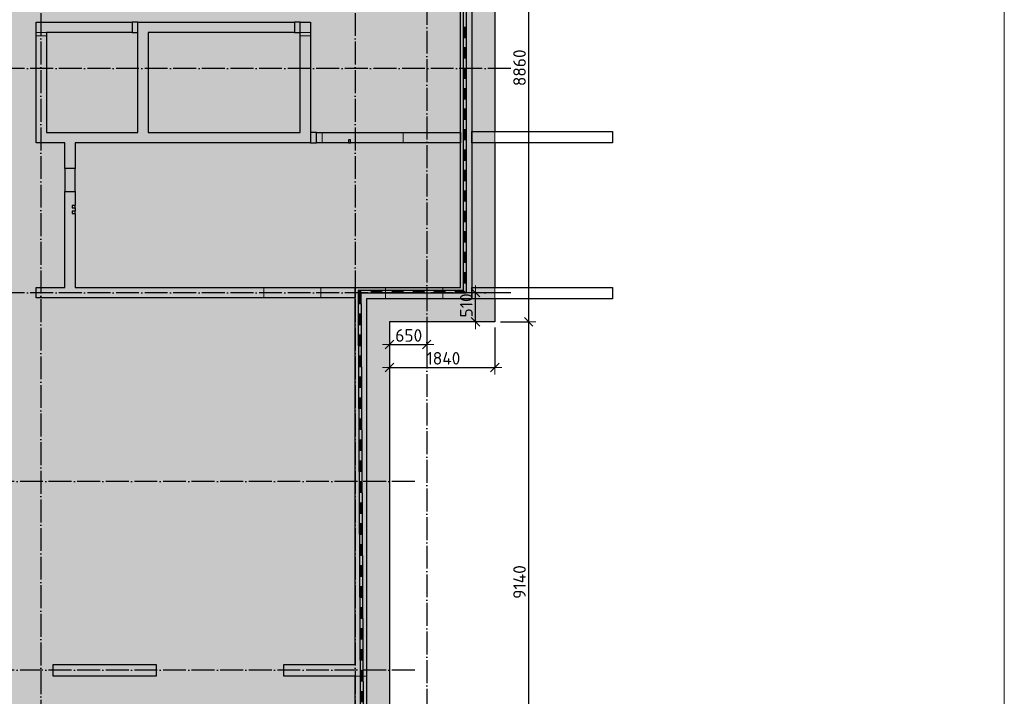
# Model space of a CAD drawing. Header units: millimetres. Extents: x -3483 to 105345, y -283423 to 72284.
# Tile 77 of 155: x 8033 to 25250, y 24646 to 36472. Entities that reach past the tile are written whole.
import ezdxf

# ---------------------------------------------------------------- set-up
doc = ezdxf.new("R2010")
doc.units = ezdxf.units.MM
doc.header["$PDMODE"] = 65
for name, pattern in [('______11', [500, 400, -50, 0, -50]), ('______2', [270, 200, -70]), ('______5', [1100, 800, -100, 100, -100])]:
    doc.linetypes.add(name, pattern=pattern)
for name, color, linetype, lineweight in [('Standard', 7, 'Continuous', 25), ('Колонна (1)', 7, 'Continuous', 35), ('Размерная линия_ общее', 7, 'Continuous', 13), ('Стена_ общее', 7, 'Continuous', 35), ('Фундамент (1)', 7, 'Continuous', 35), ('Фундамент_ общее', 7, 'Continuous', 35)]:
    doc.layers.add(name, color=color, linetype=linetype, lineweight=lineweight)
doc.layers.add('Осевая линия_ общее', color=7, linetype='______5', lineweight=13, true_color=0xa0a0a0)
doc.styles.add('ISOCPEUR', font='ISOCPEUR')
doc.dimstyles.new('DIMSTYLE_4', dxfattribs={"dimtxt": 220, "dimasz": 250, "dimexe": 0, "dimexo": 0, "dimgap": 110, "dimtad": 2, "dimdec": 0, "dimrnd": 5, "dimzin": 12, "dimdsep": 46, "dimtxsty": 'ISOCPEUR', "dimblk1": 'ALL_ML_STRICH', "dimblk2": 'ALL_ML_STRICH', "dimsah": 1, "dimcen": 0, "dimclrd": 7, "dimclre": 256, "dimclrt": 7, "dimadec": 0, "dimazin": 0, "dimtfac": 1, "dimtdec": 0, "dimtix": 1, "dimtmove": 2, "dimatfit": 3, "dimfxl": 0, "dimtzin": 0, "dimlwd": 0, "dimlwe": -3, "dimarcsym": 0})
doc.dimstyles.new('DIMSTYLE_5', dxfattribs={"dimtxt": 220, "dimasz": 250, "dimexe": 0, "dimexo": 0, "dimgap": 110, "dimtad": 2, "dimdec": 0, "dimrnd": 5, "dimzin": 12, "dimdsep": 46, "dimtxsty": 'ISOCPEUR', "dimblk1": 'ALL_ML_STRICH', "dimblk2": 'ALL_ML_STRICH', "dimsah": 1, "dimcen": 0, "dimclrd": 7, "dimclre": 256, "dimclrt": 7, "dimadec": 0, "dimazin": 0, "dimtfac": 1, "dimtdec": 0, "dimtix": 1, "dimtmove": 2, "dimatfit": 3, "dimfxl": 0, "dimtvp": 1.2, "dimtzin": 0, "dimlwd": 0, "dimlwe": -3, "dimarcsym": 0})

# ---------------------------------------------------------------- blocks, each defined once
blk = doc.blocks.new('ALL_ML_STRICH')
at = {"color": 0, "linetype": 'ByBlock', "lineweight": -2}
for p, q in [((-1, 0), (0.5, 0)), ((-0.3, -0.3), (0.3, 0.3)), ((0, -0.5), (0, 0.5))]:
    blk.add_line(p, q, dxfattribs=at)
blk = doc.blocks.new('*D9')
at = {"layer": 'DEFPOINTS', "color": 7, "linetype": 'Continuous', "lineweight": 13, "transparency": 33554687}
for p in [(16340, 31700), (16003, 31190), (16340, 31190)]:
    blk.add_point(p, dxfattribs=at)
at = {"layer": 'Размерная линия_ общее', "color": 253, "linetype": 'Continuous', "lineweight": -2, "true_color": 0xa0a0a0, "transparency": 33554687}
for p, q in [((16240, 31700), (16003, 31700)), ((16240, 31190), (16003, 31190))]:
    blk.add_line(p, q, dxfattribs=at)
at = {"layer": 'Размерная линия_ общее', "color": 7, "linetype": 'Continuous', "lineweight": -2, "transparency": 33554687}
blk.add_line((16003, 31190), (16003, 31700), dxfattribs=at)
at = {"layer": 'Размерная линия_ общее', "color": 7, "linetype": 'Continuous', "lineweight": 13, "transparency": 33554687, "xscale": 250, "yscale": 250, "zscale": 250}
for p, rotation in [((16003, 31700), 90), ((16003, 31190), 270)]:
    blk.add_blockref('ALL_ML_STRICH', p, dxfattribs=dict(at, rotation=rotation))
at = {"layer": 'Размерная линия_ общее', "color": 7, "linetype": 'Continuous', "lineweight": 13, "transparency": 33554687, "insert": (15843, 31478), "char_height": 220, "width": 660, "attachment_point": 5, "rotation": 90, "style": 'ISOCPEUR'}
blk.add_mtext('\\A1;{510}', dxfattribs=at)
blk = doc.blocks.new('*D10')
at = {"layer": 'DEFPOINTS', "color": 7, "linetype": 'Continuous', "lineweight": 13, "transparency": 33554687}
for p in [(14500, 31190), (16340, 31190), (14500, 30393)]:
    blk.add_point(p, dxfattribs=at)
at = {"layer": 'Размерная линия_ общее', "color": 253, "linetype": 'Continuous', "lineweight": -2, "true_color": 0xa0a0a0, "transparency": 33554687}
for p, q in [((14500, 31090), (14500, 30393)), ((16340, 31090), (16340, 30393))]:
    blk.add_line(p, q, dxfattribs=at)
at = {"layer": 'Размерная линия_ общее', "color": 7, "linetype": 'Continuous', "lineweight": -2, "transparency": 33554687}
blk.add_line((14500, 30393), (16340, 30393), dxfattribs=at)
at = {"layer": 'Размерная линия_ общее', "color": 7, "linetype": 'Continuous', "lineweight": 13, "transparency": 33554687, "xscale": 250, "yscale": 250, "zscale": 250, "rotation": 180}
blk.add_blockref('ALL_ML_STRICH', (14500, 30393), dxfattribs=at)
at = {"layer": 'Размерная линия_ общее', "color": 7, "linetype": 'Continuous', "lineweight": 13, "transparency": 33554687, "xscale": 250, "yscale": 250, "zscale": 250}
blk.add_blockref('ALL_ML_STRICH', (16340, 30393), dxfattribs=at)
at = {"layer": 'Размерная линия_ общее', "color": 7, "linetype": 'Continuous', "lineweight": 13, "transparency": 33554687, "insert": (15442, 30553), "char_height": 220, "width": 880, "attachment_point": 5, "style": 'ISOCPEUR'}
blk.add_mtext('\\A1;{1840}', dxfattribs=at)
blk = doc.blocks.new('*D11')
at = {"layer": 'DEFPOINTS', "color": 7, "linetype": 'Continuous', "lineweight": 13, "transparency": 33554687}
for p in [(15150, 31190), (14500, 31139), (14500, 30793)]:
    blk.add_point(p, dxfattribs=at)
at = {"layer": 'Размерная линия_ общее', "color": 253, "linetype": 'Continuous', "lineweight": -2, "true_color": 0xa0a0a0, "transparency": 33554687}
for p, q in [((14500, 31039), (14500, 30793)), ((15150, 31090), (15150, 30793))]:
    blk.add_line(p, q, dxfattribs=at)
at = {"layer": 'Размерная линия_ общее', "color": 7, "linetype": 'Continuous', "lineweight": -2, "transparency": 33554687}
blk.add_line((14500, 30793), (15150, 30793), dxfattribs=at)
at = {"layer": 'Размерная линия_ общее', "color": 7, "linetype": 'Continuous', "lineweight": 13, "transparency": 33554687, "xscale": 250, "yscale": 250, "zscale": 250, "rotation": 180}
blk.add_blockref('ALL_ML_STRICH', (14500, 30793), dxfattribs=at)
at = {"layer": 'Размерная линия_ общее', "color": 7, "linetype": 'Continuous', "lineweight": 13, "transparency": 33554687, "xscale": 250, "yscale": 250, "zscale": 250}
blk.add_blockref('ALL_ML_STRICH', (15150, 30793), dxfattribs=at)
at = {"layer": 'Размерная линия_ общее', "color": 7, "linetype": 'Continuous', "lineweight": 13, "transparency": 33554687, "insert": (14836, 30953), "char_height": 220, "width": 660, "attachment_point": 5, "style": 'ISOCPEUR'}
blk.add_mtext('\\A1;{650}', dxfattribs=at)
blk = doc.blocks.new('ЭЛЕМЕНТ_УЗОРА_4')
at = {"layer": 'Standard', "color": 7, "linetype": 'Continuous', "lineweight": 25, "transparency": 33554687}
for p, q in [((15790, 36692), (15790, 36335)), ((15840, 36692), (15840, 36335)), ((15790, 36335), (15790, 35977)), ((15840, 36335), (15790, 36335)), ((15840, 36335), (15790, 36335)), ((15800, 36335), (15800, 36156)), ((15810, 36335), (15810, 36156)), ((15820, 36335), (15820, 36156)), ((15830, 36335), (15830, 36156)), ((15840, 36335), (15840, 35977)), ((15840, 36156), (15790, 36156)), ((15790, 35977), (15790, 35620)), ((15840, 35977), (15790, 35977)), ((15840, 35977), (15790, 35977)), ((15800, 35977), (15800, 35799)), ((15810, 35977), (15810, 35799)), ((15820, 35977), (15820, 35799)), ((15830, 35977), (15830, 35799)), ((15840, 35977), (15840, 35620)), ((15840, 35799), (15790, 35799)), ((15790, 35620), (15790, 35263)), ((15840, 35620), (15790, 35620)), ((15840, 35620), (15790, 35620)), ((15800, 35620), (15800, 35441)), ((15810, 35620), (15810, 35441)), ((15820, 35620), (15820, 35441)), ((15830, 35620), (15830, 35441)), ((15840, 35620), (15840, 35263)), ((15840, 35441), (15790, 35441)), ((15790, 35263), (15790, 34905)), ((15840, 35263), (15790, 35263)), ((15840, 35263), (15790, 35263)), ((15800, 35263), (15800, 35084)), ((15810, 35263), (15810, 35084)), ((15820, 35263), (15820, 35084)), ((15830, 35263), (15830, 35084)), ((15840, 35263), (15840, 34905)), ((15840, 35084), (15790, 35084)), ((15790, 34905), (15790, 34548)), ((15840, 34905), (15790, 34905)), ((15840, 34905), (15790, 34905)), ((15800, 34905), (15800, 34727)), ((15810, 34905), (15810, 34727)), ((15820, 34905), (15820, 34727)), ((15830, 34905), (15830, 34727)), ((15840, 34905), (15840, 34548)), ((15840, 34727), (15790, 34727)), ((15790, 34548), (15790, 34191)), ((15840, 34548), (15790, 34548)), ((15840, 34548), (15790, 34548)), ((15800, 34548), (15800, 34370)), ((15810, 34548), (15810, 34370)), ((15820, 34548), (15820, 34370)), ((15830, 34548), (15830, 34370)), ((15840, 34548), (15840, 34191)), ((15840, 34370), (15790, 34370)), ((15790, 34191), (15790, 33834)), ((15840, 34191), (15790, 34191)), ((15840, 34191), (15790, 34191)), ((15800, 34191), (15800, 34012)), ((15810, 34191), (15810, 34012)), ((15820, 34191), (15820, 34012)), ((15830, 34191), (15830, 34012)), ((15840, 34191), (15840, 33834)), ((15840, 34012), (15790, 34012)), ((15790, 33834), (15790, 33476)), ((15840, 33834), (15790, 33834)), ((15840, 33834), (15790, 33834)), ((15800, 33834), (15800, 33655)), ((15810, 33834), (15810, 33655)), ((15820, 33834), (15820, 33655)), ((15830, 33834), (15830, 33655)), ((15840, 33834), (15840, 33476)), ((15840, 33655), (15790, 33655)), ((15790, 33476), (15790, 33119)), ((15840, 33476), (15790, 33476)), ((15840, 33476), (15790, 33476)), ((15800, 33476), (15800, 33298)), ((15810, 33476), (15810, 33298)), ((15820, 33476), (15820, 33298)), ((15830, 33476), (15830, 33298)), ((15840, 33476), (15840, 33119)), ((15840, 33298), (15790, 33298)), ((15790, 33119), (15790, 32762)), ((15840, 33119), (15790, 33119)), ((15840, 33119), (15790, 33119)), ((15800, 33119), (15800, 32940)), ((15810, 33119), (15810, 32940)), ((15820, 33119), (15820, 32940)), ((15830, 33119), (15830, 32940)), ((15840, 33119), (15840, 32762)), ((15840, 32940), (15790, 32940)), ((15790, 32762), (15790, 32405)), ((15840, 32762), (15790, 32762)), ((15840, 32762), (15790, 32762)), ((15800, 32762), (15800, 32583)), ((15810, 32762), (15810, 32583)), ((15820, 32762), (15820, 32583)), ((15830, 32762), (15830, 32583)), ((15840, 32762), (15840, 32405)), ((15840, 32583), (15790, 32583)), ((15790, 32405), (15790, 32047)), ((15840, 32405), (15790, 32405)), ((15840, 32405), (15790, 32405)), ((15800, 32405), (15800, 32226)), ((15810, 32405), (15810, 32226)), ((15820, 32405), (15820, 32226)), ((15830, 32405), (15830, 32226)), ((15840, 32405), (15840, 32047)), ((15840, 32226), (15790, 32226)), ((15790, 32047), (15790, 31740)), ((15840, 32047), (15790, 32047)), ((15840, 32047), (15790, 32047)), ((15800, 32047), (15800, 31869)), ((15810, 32047), (15810, 31869)), ((15820, 32047), (15820, 31869)), ((15830, 32047), (15830, 31869)), ((15840, 32047), (15840, 31690)), ((15840, 31869), (15790, 31869)), ((14000, 31740), (13950, 31740)), ((13950, 31740), (13950, 31690)), ((13950, 31690), (13952, 31323)), ((14000, 31730), (13960, 31730)), ((13960, 31690), (13961, 31507)), ((14000, 31720), (13970, 31720)), ((13970, 31690), (13971, 31507)), ((14000, 31710), (13980, 31710)), ((13980, 31690), (13981, 31507)), ((14000, 31700), (13990, 31700)), ((13990, 31690), (13991, 31507)), ((14368, 31740), (14000, 31740)), ((14000, 31690), (14000, 31740)), ((14000, 31690), (14000, 31740)), ((14368, 31690), (14000, 31690)), ((14000, 31690), (14000, 31690)), ((14184, 31690), (14184, 31740)), ((14368, 31730), (14184, 31730)), ((14368, 31720), (14184, 31720)), ((14368, 31710), (14184, 31710)), ((14368, 31700), (14184, 31700)), ((14736, 31740), (14368, 31740)), ((14368, 31690), (14368, 31740)), ((14368, 31690), (14368, 31740)), ((14736, 31690), (14368, 31690)), ((14552, 31690), (14552, 31740)), ((14736, 31730), (14552, 31730)), ((14736, 31720), (14552, 31720)), ((14736, 31710), (14552, 31710)), ((14736, 31700), (14552, 31700)), ((15104, 31740), (14736, 31740)), ((14736, 31690), (14736, 31740)), ((14736, 31690), (14736, 31740)), ((15104, 31690), (14736, 31690)), ((14920, 31690), (14920, 31740)), ((15104, 31730), (14920, 31730)), ((15104, 31720), (14920, 31720)), ((15104, 31710), (14920, 31710)), ((15104, 31700), (14920, 31700)), ((15472, 31740), (15104, 31740)), ((15104, 31690), (15104, 31740)), ((15104, 31690), (15104, 31740)), ((15472, 31690), (15104, 31690)), ((15288, 31690), (15288, 31740)), ((15472, 31730), (15288, 31730)), ((15472, 31720), (15288, 31720)), ((15472, 31710), (15288, 31710)), ((15472, 31700), (15288, 31700)), ((15790, 31740), (15472, 31740)), ((15472, 31690), (15472, 31740)), ((15472, 31690), (15472, 31740)), ((15840, 31690), (15472, 31690)), ((15656, 31690), (15656, 31740)), ((15800, 31730), (15656, 31730)), ((15810, 31720), (15656, 31720)), ((15820, 31710), (15656, 31710)), ((15830, 31700), (15656, 31700)), ((15840, 31690), (15840, 31690)), ((15840, 31690), (15840, 31690)), ((15840, 31690), (15840, 31690)), ((14001, 31507), (13951, 31506)), ((13952, 31323), (13954, 30957)), ((14002, 31323), (13952, 31323)), ((14002, 31323), (13952, 31323)), ((13962, 31323), (13963, 31140)), ((13972, 31323), (13973, 31140)), ((13982, 31323), (13983, 31140)), ((13992, 31323), (13993, 31140)), ((14002, 31323), (14004, 30957)), ((14003, 31140), (13953, 31140)), ((13954, 30957), (13956, 30590)), ((14004, 30957), (13954, 30957)), ((14004, 30957), (13954, 30957)), ((13964, 30957), (13965, 30773)), ((13974, 30957), (13975, 30773)), ((13984, 30957), (13985, 30774)), ((13994, 30957), (13995, 30774)), ((14004, 30957), (14006, 30590)), ((14005, 30774), (13955, 30773)), ((13956, 30590), (13958, 30224)), ((14006, 30590), (13956, 30590)), ((14006, 30590), (13956, 30590)), ((13966, 30590), (13967, 30407)), ((13976, 30590), (13977, 30407)), ((13986, 30590), (13987, 30407)), ((13996, 30590), (13997, 30407)), ((14006, 30590), (14008, 30224)), ((14007, 30407), (13957, 30407)), ((13958, 30224), (13960, 29857)), ((14008, 30224), (13958, 30224)), ((14008, 30224), (13958, 30224)), ((13968, 30224), (13969, 30040)), ((13978, 30224), (13979, 30040)), ((13988, 30224), (13989, 30040)), ((13998, 30224), (13999, 30040)), ((14008, 30224), (14010, 29857)), ((14009, 30041), (13959, 30040)), ((13960, 29857), (13962, 29490)), ((14010, 29857), (13960, 29857)), ((14010, 29857), (13960, 29857)), ((13970, 29857), (13971, 29674)), ((13980, 29857), (13981, 29674)), ((13990, 29857), (13991, 29674)), ((14000, 29857), (14001, 29674)), ((14010, 29857), (14012, 29491)), ((14011, 29674), (13961, 29674)), ((14012, 29491), (13962, 29490)), ((14012, 29491), (13962, 29490)), ((13962, 29490), (13963, 29124)), ((13972, 29490), (13972, 29307)), ((13982, 29491), (13982, 29307)), ((13992, 29491), (13992, 29307)), ((14002, 29491), (14002, 29307)), ((14012, 29491), (14013, 29124)), ((14012, 29307), (13962, 29307)), ((13963, 29124), (13965, 28757)), ((14013, 29124), (13963, 29124)), ((14013, 29124), (13963, 29124)), ((13973, 29124), (13974, 28941)), ((13983, 29124), (13984, 28941)), ((13993, 29124), (13994, 28941)), ((14003, 29124), (14004, 28941)), ((14013, 29124), (14015, 28758)), ((14014, 28941), (13964, 28941)), ((14015, 28758), (13965, 28757)), ((14015, 28758), (13965, 28757)), ((13965, 28757), (13967, 28391)), ((13975, 28757), (13976, 28574)), ((13985, 28757), (13986, 28574)), ((13995, 28758), (13996, 28574)), ((14005, 28758), (14006, 28574)), ((14015, 28758), (14017, 28391)), ((14016, 28574), (13966, 28574)), ((13967, 28391), (13969, 28024)), ((14017, 28391), (13967, 28391)), ((14017, 28391), (13967, 28391)), ((13977, 28391), (13978, 28208)), ((13987, 28391), (13988, 28208)), ((13997, 28391), (13998, 28208)), ((14007, 28391), (14008, 28208)), ((14017, 28391), (14019, 28025)), ((14018, 28208), (13968, 28208)), ((14019, 28025), (13969, 28024)), ((14019, 28025), (13969, 28024)), ((13969, 28024), (13971, 27658)), ((13979, 28024), (13980, 27841)), ((13989, 28024), (13990, 27841)), ((13999, 28024), (14000, 27841)), ((14009, 28024), (14010, 27841)), ((14019, 28025), (14021, 27658)), ((14020, 27841), (13970, 27841)), ((13971, 27658), (13973, 27291)), ((14021, 27658), (13971, 27658)), ((14021, 27658), (13971, 27658)), ((13981, 27658), (13982, 27474)), ((13991, 27658), (13992, 27475)), ((14001, 27658), (14002, 27475)), ((14011, 27658), (14012, 27475)), ((14021, 27658), (14023, 27291)), ((14022, 27475), (13972, 27474)), ((13973, 27291), (13975, 26925)), ((14023, 27291), (13973, 27291)), ((14023, 27291), (13973, 27291)), ((13983, 27291), (13984, 27108)), ((13993, 27291), (13994, 27108)), ((14003, 27291), (14004, 27108)), ((14013, 27291), (14014, 27108)), ((14023, 27291), (14025, 26925)), ((14024, 27108), (13974, 27108)), ((13975, 26925), (13977, 26558)), ((14025, 26925), (13975, 26925)), ((14025, 26925), (13975, 26925)), ((13985, 26925), (13986, 26741)), ((13995, 26925), (13996, 26741)), ((14005, 26925), (14006, 26741)), ((14015, 26925), (14016, 26742)), ((14025, 26925), (14027, 26558)), ((14026, 26742), (13976, 26741)), ((13977, 26558), (13979, 26192)), ((14027, 26558), (13977, 26558)), ((14027, 26558), (13977, 26558)), ((13987, 26558), (13988, 26375)), ((13997, 26558), (13998, 26375)), ((14007, 26558), (14008, 26375)), ((14017, 26558), (14018, 26375)), ((14027, 26558), (14029, 26192)), ((14028, 26375), (13978, 26375)), ((13979, 26192), (13981, 25825)), ((14029, 26192), (13979, 26192)), ((14029, 26192), (13979, 26192)), ((13989, 26192), (13990, 26008)), ((13999, 26192), (14000, 26008)), ((14009, 26192), (14010, 26008)), ((14019, 26192), (14020, 26008)), ((14029, 26192), (14031, 25825)), ((14030, 26008), (13980, 26008)), ((13981, 25825), (13983, 25458)), ((14031, 25825), (13981, 25825)), ((14031, 25825), (13981, 25825)), ((13991, 25825), (13992, 25642)), ((14001, 25825), (14002, 25642)), ((14011, 25825), (14012, 25642)), ((14021, 25825), (14022, 25642)), ((14031, 25825), (14033, 25459)), ((14032, 25642), (13982, 25642)), ((14033, 25459), (13983, 25458)), ((14033, 25459), (13983, 25458)), ((13983, 25458), (13985, 25092)), ((13993, 25458), (13994, 25275)), ((14003, 25459), (14004, 25275)), ((14013, 25459), (14014, 25275)), ((14023, 25459), (14024, 25275)), ((14033, 25459), (14035, 25092)), ((14034, 25275), (13984, 25275)), ((13985, 25092), (13986, 24725)), ((14035, 25092), (13985, 25092)), ((14035, 25092), (13985, 25092)), ((13995, 25092), (13995, 24909)), ((14005, 25092), (14005, 24909)), ((14015, 25092), (14015, 24909)), ((14025, 25092), (14025, 24909)), ((14035, 25092), (14036, 24726)), ((14035, 24909), (13985, 24909)), ((14036, 24726), (13986, 24725)), ((14036, 24726), (13986, 24725)), ((13986, 24725), (13988, 24359)), ((13996, 24725), (13997, 24542)), ((14006, 24725), (14007, 24542)), ((14016, 24725), (14017, 24542)), ((14026, 24726), (14027, 24542)), ((14036, 24726), (14038, 24359))]:
    blk.add_line(p, q, dxfattribs=at)
for points in [[(14000, 31690), (14000, 31690), (13950, 31690)], [(14000, 31690), (14000, 31690), (13950, 31690)], [(14000, 31690), (14000, 31690), (14002, 31323)]]:
    blk.add_lwpolyline(points, dxfattribs=at)
blk = doc.blocks.new('*D762')
at = {"layer": 'DEFPOINTS', "color": 7, "linetype": 'Continuous', "lineweight": 13, "transparency": 33554687}
for p in [(16340, 31190), (14500, 22052), (16933, 22052)]:
    blk.add_point(p, dxfattribs=at)
at = {"layer": 'Размерная линия_ общее', "color": 253, "linetype": 'Continuous', "lineweight": -2, "true_color": 0xa0a0a0, "transparency": 33554687}
for p, q in [((16440, 31190), (16933, 31190)), ((14600, 22052), (16933, 22052))]:
    blk.add_line(p, q, dxfattribs=at)
at = {"layer": 'Размерная линия_ общее', "color": 7, "linetype": 'Continuous', "lineweight": -2, "transparency": 33554687}
blk.add_line((16933, 22052), (16933, 31190), dxfattribs=at)
at = {"layer": 'Размерная линия_ общее', "color": 7, "linetype": 'Continuous', "lineweight": 13, "transparency": 33554687, "xscale": 250, "yscale": 250, "zscale": 250}
for p, rotation in [((16933, 31190), 90), ((16933, 22052), 270)]:
    blk.add_blockref('ALL_ML_STRICH', p, dxfattribs=dict(at, rotation=rotation))
at = {"layer": 'Размерная линия_ общее', "color": 7, "linetype": 'Continuous', "lineweight": 13, "transparency": 33554687, "insert": (16773, 26643), "char_height": 220, "width": 880, "attachment_point": 5, "rotation": 90, "style": 'ISOCPEUR'}
blk.add_mtext('\\A1;{9140}', dxfattribs=at)
blk = doc.blocks.new('*D763')
at = {"layer": 'DEFPOINTS', "color": 7, "linetype": 'Continuous', "lineweight": 13, "transparency": 33554687}
for p in [(16340, 40050), (16340, 31190), (16933, 31190)]:
    blk.add_point(p, dxfattribs=at)
at = {"layer": 'Размерная линия_ общее', "color": 253, "linetype": 'Continuous', "lineweight": -2, "true_color": 0xa0a0a0, "transparency": 33554687}
for p, q in [((16440, 40050), (16933, 40050)), ((16440, 31190), (16933, 31190))]:
    blk.add_line(p, q, dxfattribs=at)
at = {"layer": 'Размерная линия_ общее', "color": 7, "linetype": 'Continuous', "lineweight": -2, "transparency": 33554687}
blk.add_line((16933, 31190), (16933, 40050), dxfattribs=at)
at = {"layer": 'Размерная линия_ общее', "color": 7, "linetype": 'Continuous', "lineweight": 13, "transparency": 33554687, "xscale": 250, "yscale": 250, "zscale": 250}
for p, rotation in [((16933, 40050), 90), ((16933, 31190), 270)]:
    blk.add_blockref('ALL_ML_STRICH', p, dxfattribs=dict(at, rotation=rotation))
at = {"layer": 'Размерная линия_ общее', "color": 7, "linetype": 'Continuous', "lineweight": 13, "transparency": 33554687, "insert": (16773, 35631), "char_height": 220, "width": 880, "attachment_point": 5, "rotation": 90, "style": 'ISOCPEUR'}
blk.add_mtext('\\A1;{8860}', dxfattribs=at)

msp = doc.modelspace()

# ---------------------------------------------------------------- hatches: boundary and pattern name
at = {"layer": 'Фундамент (1)', "linetype": 'Continuous', "lineweight": 13, "true_color": 0xc7c7c7, "transparency": 33554687}
h = msp.add_hatch(color=9, dxfattribs=at)
h.paths.add_polyline_path([(14500, 40050), (14500, 46590), (600, 46590), (600, 43340), (-650, 43340), (-650, 38420), (600, 38420), (600, 32820), (-650, 32820), (-650, 27900), (600, 27900), (600, 22300), (-650, 22300), (-650, 18000), (600, 18000), (600, 12640), (-650, 12640), (-650, 10119.9), (2567.4, 6902.4), (3451.3, 7786.3), (7715.2, 3522.4), (6831.3, 2638.6), (10119.9, -650), (12590, -650), (12590, 600), (17950, 600), (17950, -650), (22250, -650), (22250, 600), (25150, 600), (25150, 14500), (22052, 14500), (21015.9, 15536.2), (22316.9, 16837.3), (16695.4, 22458.8), (15394.4, 21157.7), (14500, 22052), (14500, 31190), (16340, 31190), (16340, 40050)])
h.paths.add_polyline_path([(16320.7, 19807.1), (16744.9, 20231.4), (17169.2, 19807.1), (16744.9, 19382.8)], flags=16)
h.paths.add_polyline_path([(6480, 35420), (6480, 34820), (5880, 34820), (5880, 35420)], flags=16)
h.paths.add_polyline_path([(6100, 14400), (6100, 15000), (6700, 15000), (6700, 14400)], flags=16)

# ---------------------------------------------------------------- linework, layer by layer
at = {"layer": 'Standard', "color": 7, "linetype": 'Continuous', "lineweight": 13, "transparency": 33554687}
msp.add_lwpolyline([(-750, -750), (25250, -750), (25250, 46690), (-750, 46690), (-750, -750)], dxfattribs=at)
at = {"layer": 'Колонна (1)', "color": 7, "lineweight": 25, "transparency": 33554687}
for p, q in [((8620, 25000), (8620, 25200)), ((8620, 25200), (10420, 25200)), ((10420, 25200), (10420, 25000)), ((10420, 25000), (8620, 25000))]:
    msp.add_line(p, q, dxfattribs=at)
at = {"layer": 'Колонна (1)', "color": 7, "linetype": 'Continuous', "lineweight": 25, "transparency": 33554687}
for p, q in [((8620, 25000), (8620, 25200)), ((8620, 25200), (10420, 25200)), ((10420, 25200), (10420, 25000)), ((10420, 25000), (8620, 25000))]:
    msp.add_line(p, q, dxfattribs=at)
at = {"layer": 'Осевая линия_ общее', "color": 253, "linetype": '______11', "lineweight": -3, "true_color": 0xa0a0a0, "transparency": 33554687}
for p, q in [((8400, 46590), (8400, -2827.9)), ((13900, 46590), (13900, -2827.9)), ((15150, 40780), (15150, -2827.9)), ((16620, 35620), (-2857.8, 35620)), ((16620, 31700), (-2857.8, 31700)), ((14940, 28400), (-2857.8, 28400)), ((14940, 25100), (-2857.8, 25100))]:
    msp.add_line(p, q, dxfattribs=at)
at = {"layer": 'Стена_ общее', "color": 7, "linetype": 'Continuous', "lineweight": 25, "transparency": 33554687}
for p, q in [((15740, 34500), (15740, 39450)), ((15740, 34500), (15740, 39450)), ((15940, 39450), (15940, 34520)), ((15940, 39450), (15940, 34520)), ((8320, 34500), (8320, 36430)), ((8320, 36430), (8500, 36430)), ((8320, 34500), (8320, 36430)), ((8320, 36430), (8500, 36430)), ((8500, 36430), (10000, 36430)), ((8500, 36430), (10000, 36430)), ((10000, 36430), (10000, 36250)), ((10100, 36430), (10000, 36430)), ((10000, 36430), (10000, 36250)), ((10100, 36430), (10000, 36430)), ((10100, 34500), (10100, 36430)), ((10100, 36430), (10280, 36430)), ((10100, 34500), (10100, 36430)), ((10100, 36430), (10280, 36430)), ((10280, 36430), (12840, 36430)), ((10280, 36430), (12840, 36430)), ((12840, 36430), (12840, 36250)), ((12940, 36430), (12840, 36430)), ((12840, 36430), (12840, 36250)), ((12940, 36430), (12840, 36430)), ((12940, 34500), (12940, 36430)), ((12940, 36430), (13120, 36430)), ((12940, 34500), (12940, 36430)), ((12940, 36430), (13120, 36430)), ((13120, 36430), (13120, 34320)), ((13120, 36430), (13120, 34320)), ((8500, 36250), (8500, 34500)), ((10000, 36250), (8500, 36250)), ((8500, 36250), (8500, 34500)), ((10000, 36250), (8500, 36250)), ((10000, 36250), (10100, 36250)), ((10000, 36250), (10100, 36250)), ((10280, 36250), (10280, 34500)), ((12840, 36250), (10280, 36250)), ((10280, 36250), (10280, 34500)), ((12840, 36250), (10280, 36250)), ((12840, 36250), (12940, 36250)), ((12840, 36250), (12940, 36250)), ((8320, 34320), (8320, 34500)), ((8320, 34320), (8320, 34500)), ((8500, 34500), (10100, 34500)), ((8500, 34500), (10100, 34500)), ((10280, 34500), (12940, 34500)), ((10280, 34500), (12940, 34500)), ((13220, 34500), (13120, 34500)), ((13220, 34500), (13120, 34500)), ((13220, 34320), (13220, 34500)), ((13220, 34500), (15740, 34500)), ((13220, 34320), (13220, 34500)), ((13220, 34500), (15740, 34500)), ((15740, 34320), (15740, 34500)), ((15740, 34500), (15740, 34320)), ((15740, 34320), (15740, 34500)), ((15740, 34500), (15740, 34320)), ((15940, 34320), (15940, 34520)), ((15940, 34520), (18400, 34520)), ((15940, 34520), (15940, 34320)), ((15940, 34320), (15940, 34520)), ((15940, 34520), (18400, 34520)), ((15940, 34520), (15940, 34320)), ((18400, 34520), (18400, 34320)), ((18400, 34520), (18400, 34320)), ((8820, 34320), (8320, 34320)), ((8820, 34320), (8320, 34320)), ((8820, 33870), (8820, 34320)), ((8820, 33870), (8820, 34320)), ((9000, 34320), (9000, 33870)), ((10100, 34320), (9000, 34320)), ((9000, 34320), (9000, 33870)), ((10100, 34320), (9000, 34320)), ((12940, 34320), (10100, 34320)), ((12940, 34320), (10100, 34320)), ((13120, 34320), (12940, 34320)), ((13120, 34320), (12940, 34320)), ((13120, 34320), (13220, 34320)), ((13120, 34320), (13220, 34320)), ((13780, 34320), (13220, 34320)), ((13780, 34320), (13220, 34320)), ((13780, 34370), (13780, 34320)), ((13820, 34370), (13780, 34370)), ((13780, 34370), (13780, 34320)), ((13820, 34370), (13780, 34370)), ((13780, 34320), (13820, 34320)), ((13780, 34320), (13820, 34320)), ((13820, 34320), (13820, 34370)), ((13820, 34320), (13820, 34370)), ((15740, 34320), (13820, 34320)), ((15740, 34320), (13820, 34320)), ((15740, 31790), (15740, 34320)), ((15740, 31790), (15740, 34320)), ((18400, 34320), (15940, 34320)), ((15940, 34320), (15940, 31790)), ((18400, 34320), (15940, 34320)), ((15940, 34320), (15940, 31790)), ((8820, 33870), (8820, 33470)), ((9000, 33870), (8820, 33870)), ((8820, 33870), (8820, 33470)), ((9000, 33870), (8820, 33870)), ((9000, 33470), (9000, 33870)), ((9000, 33470), (9000, 33870)), ((8820, 31790), (8820, 33470)), ((8820, 33470), (9000, 33470)), ((8820, 31790), (8820, 33470)), ((8820, 33470), (9000, 33470)), ((9000, 33470), (9000, 33225)), ((9000, 33470), (9000, 33225)), ((8950, 33225), (8950, 33185)), ((9000, 33225), (8950, 33225)), ((8950, 33225), (8950, 33185)), ((9000, 33225), (8950, 33225)), ((8950, 33185), (9000, 33185)), ((8950, 33185), (9000, 33185)), ((8950, 33125), (8950, 33085)), ((9000, 33125), (8950, 33125)), ((8950, 33125), (8950, 33085)), ((9000, 33125), (8950, 33125)), ((8950, 33085), (9000, 33085)), ((8950, 33085), (9000, 33085)), ((9000, 33185), (9000, 33225)), ((9000, 33185), (9000, 33225)), ((9000, 33185), (9000, 33125)), ((9000, 33185), (9000, 33125)), ((9000, 33085), (9000, 33125)), ((9000, 33085), (9000, 33125)), ((9000, 33085), (9000, 31790)), ((9000, 33085), (9000, 31790)), ((8320, 31610), (8320, 31790)), ((8320, 31790), (8820, 31790)), ((8320, 31610), (8320, 31790)), ((8320, 31790), (8820, 31790)), ((9000, 31790), (13900, 31790)), ((9000, 31790), (13900, 31790)), ((13900, 31610), (13900, 31790)), ((13900, 31790), (15740, 31790)), ((13900, 31790), (13900, 31610)), ((13900, 31610), (13900, 31790)), ((13900, 31790), (15740, 31790)), ((13900, 31790), (13900, 31610)), ((15940, 31590), (15940, 31790)), ((15940, 31790), (18400, 31790)), ((15940, 31790), (15940, 31590)), ((15940, 31590), (15940, 31790)), ((15940, 31790), (18400, 31790)), ((15940, 31790), (15940, 31590)), ((18400, 31790), (18400, 31590)), ((18400, 31790), (18400, 31590)), ((13900, 31610), (8320, 31610)), ((13900, 31610), (8320, 31610)), ((13900, 31590), (13900, 31610)), ((13900, 31590), (13900, 31610)), ((13900, 25200), (13900, 31590)), ((13900, 25200), (13900, 31590)), ((15740, 31590), (14100, 31590)), ((14100, 31590), (14100, 21886.4)), ((15740, 31590), (14100, 31590)), ((14100, 31590), (14100, 21886.4)), ((15940, 31590), (15740, 31590)), ((15940, 31590), (15740, 31590)), ((18400, 31590), (15940, 31590)), ((18400, 31590), (15940, 31590)), ((12650, 25000), (12650, 25200)), ((12650, 25200), (13900, 25200)), ((12650, 25000), (12650, 25200)), ((12650, 25200), (13900, 25200)), ((13900, 25000), (12650, 25000)), ((13900, 25000), (12650, 25000)), ((13900, 21900), (13900, 25000)), ((13900, 21900), (13900, 25000))]:
    msp.add_line(p, q, dxfattribs=at)
at = {"layer": 'Стена_ общее', "color": 253, "linetype": '______2', "lineweight": 18, "true_color": 0xababab, "transparency": 33554687}
for p, q in [((8500, 36250), (8320, 36250)), ((8500, 36250), (8320, 36250)), ((8320, 36187), (8500, 36187)), ((8320, 36187), (8500, 36187)), ((13120, 36250), (12940, 36250)), ((13120, 36250), (12940, 36250)), ((12940, 36187), (13120, 36187)), ((12940, 36187), (13120, 36187)), ((13320, 34320), (13320, 34500)), ((13320, 34320), (13320, 34500)), ((14740, 34500), (14740, 34320)), ((14740, 34500), (14740, 34320)), ((12300, 31790), (12300, 31610)), ((12300, 31790), (12300, 31610)), ((13300, 31610), (13300, 31790)), ((13300, 31610), (13300, 31790)), ((14430, 31790), (14430, 31590)), ((14430, 31790), (14430, 31590)), ((15430, 31590), (15430, 31790)), ((15430, 31590), (15430, 31790)), ((14100, 25000), (13900, 25000)), ((14100, 25000), (13900, 25000))]:
    msp.add_line(p, q, dxfattribs=at)
at = {"layer": 'Фундамент_ общее', "color": 7, "lineweight": 25, "transparency": 33554687}
for p, q in [((16340, 39450), (16340, 34520)), ((16340, 34320), (16340, 31790)), ((16340, 31590), (16340, 31190)), ((14500, 31190), (14500, 22052)), ((16340, 31190), (14500, 31190))]:
    msp.add_line(p, q, dxfattribs=at)
at = {"layer": 'Фундамент_ общее', "color": 7, "linetype": 'Continuous', "lineweight": 25, "transparency": 33554687}
for p, q in [((16340, 39450), (16340, 34520)), ((16340, 34320), (16340, 31790)), ((16340, 31590), (16340, 31190)), ((14500, 31190), (14500, 22052)), ((16340, 31190), (14500, 31190))]:
    msp.add_line(p, q, dxfattribs=at)
at = {"layer": 'Фундамент_ общее', "color": 253, "linetype": '______2', "lineweight": 18, "true_color": 0xababab, "transparency": 33554687}
for p, q in [((16340, 34520), (16340, 34320)), ((16340, 34520), (16340, 34320)), ((16340, 31790), (16340, 31590)), ((16340, 31790), (16340, 31590))]:
    msp.add_line(p, q, dxfattribs=at)

# ---------------------------------------------------------------- block references
at = {"layer": 'Standard', "color": 7, "linetype": 'Continuous', "lineweight": 25, "transparency": 33554687}
msp.add_blockref('ЭЛЕМЕНТ_УЗОРА_4', (0, 0), dxfattribs=at)

# ---------------------------------------------------------------- dimensions: what is measured, and where the dimension line sits
at = {"layer": 'Размерная линия_ общее', "color": 7, "linetype": 'Continuous', "lineweight": 13, "transparency": 33554687}
for base, p1, p2, dimstyle, picture, middle in [((16933.2, 40050), (16440, 31190), (16440, 40050), 'DIMSTYLE_4', '*D763', (16773.2, 35631)), ((16003.2, 31700), (16240, 31190), (16240, 31700), 'DIMSTYLE_5', '*D9', (15843.2, 31478)), ((16933.2, 31190), (14600, 22052), (16440, 31190), 'DIMSTYLE_4', '*D762', (16773.2, 26643))]:
    dim = msp.add_linear_dim(base=base, p1=p1, p2=p2, angle=90, dimstyle=dimstyle, override={"dimpost": '<>', "dimclrd": 7, "dimclre": 253, "dimclrt": 7, "dimlwd": 0, "dimlwe": 65533}, dxfattribs=at)
    dim.commit()
    dim.dimension.update_dxf_attribs({"geometry": picture, "text_midpoint": middle, "dimtype": 160})
for base, p1, p2, picture, middle in [((16340, 30392.5), (14500, 31090), (16340, 31090), '*D10', (15442, 30552.5)), ((15150, 30792.5), (14500, 31038.8), (15150, 31090), '*D11', (14836, 30952.5))]:
    dim = msp.add_linear_dim(base=base, p1=p1, p2=p2, dimstyle='DIMSTYLE_4', override={"dimpost": '<>', "dimclrd": 7, "dimclre": 253, "dimclrt": 7, "dimlwd": 0, "dimlwe": 65533}, dxfattribs=at)
    dim.commit()
    dim.dimension.update_dxf_attribs({"geometry": picture, "text_midpoint": middle, "dimtype": 160})

doc.saveas('drawing.dxf')
